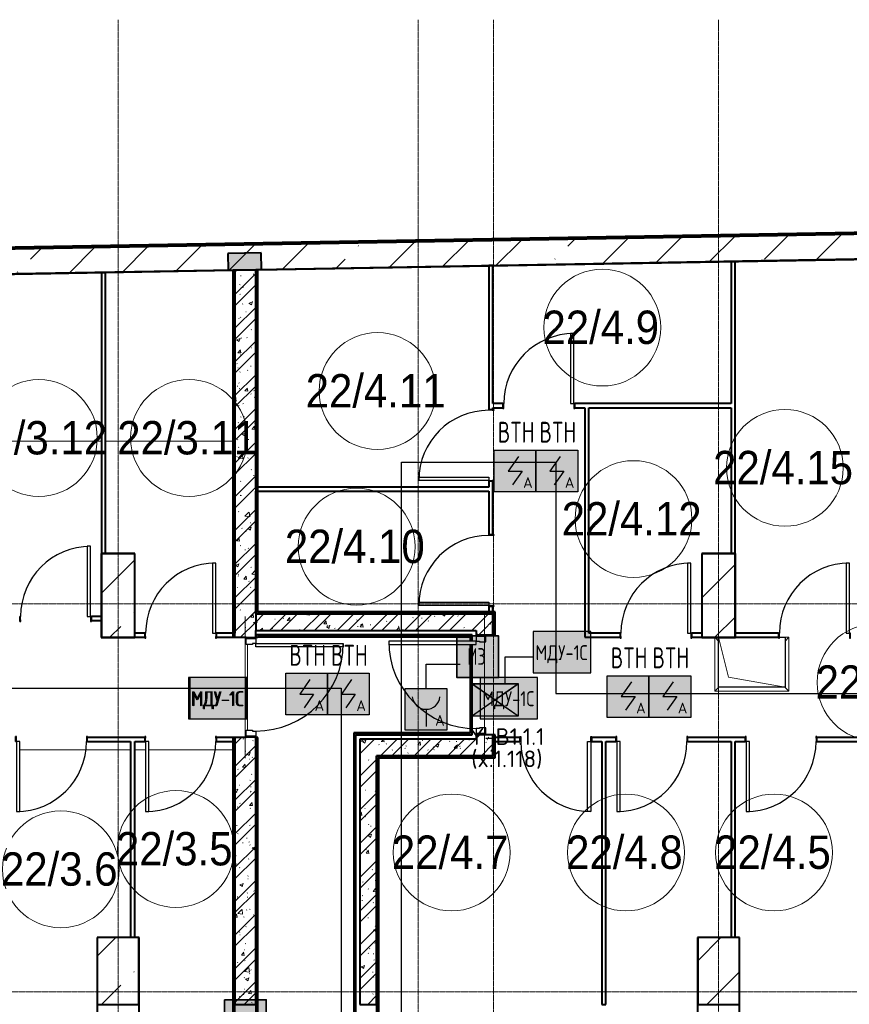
# Model space of a CAD drawing. Header units: millimetres. Extents: x -135639 to 224623, y -383017 to -59102.
# Tile 28 of 256: x 11813 to 21763, y -284266 to -272464. Entities that reach past the tile are written whole.
import ezdxf
from ezdxf.enums import TextEntityAlignment as Align

# ---------------------------------------------------------------- set-up
doc = ezdxf.new("R2010")
doc.units = ezdxf.units.MM
doc.linetypes.add('CONTINOUS', pattern=[0])
doc.linetypes.add('Линия сетки', pattern=[25, 20, -2.5, 0, -2.5])
for name, color, linetype, lineweight in [('A-000-M_MASS', 7, 'Continuous', 18), ('A-010-A_ROOM', 7, 'Continuous', 20), ('A-200-M_WALL', 7, 'Continuous', 18), ('A-200-M_WALL_EXT', 7, 'Continuous', 18), ('A-200-M_WALL_INT', 7, 'Continuous', 18), ('A-200-M_WALL_PAT', 7, 'Continuous', 40), ('A-314-M_WINDOW', 7, 'Continuous', 18), ('A-325-M_DOOR', 7, 'Continuous', 18), ('A-325-M_DOOR__FRAME', 7, 'Continuous', 30), ('A-325-M_DOOR_PANEL', 7, 'Continuous', 30), ('S-160-M_FOUND', 7, 'Continuous', 18), ('S-280-M_COLUMN', 7, 'Continuous', 18), ('S-280-M_STRUCT_FRAME', 7, 'Continuous', 18), ('Z-030-M_GRID', 7, 'Continuous', 9), ('Арматура воздуховодов', 7, 'Continuous', 18), ('ОС', 5, 'Continuous', 25), ('ПС', 7, 'Continuous', 40), ('СС-011-ПОЖ-СИГНАЛИЗАЦИЯ', 1, 'Continuous', 30)]:
    doc.layers.add(name, color=color, linetype=linetype, lineweight=lineweight)
doc.layers.add('ССПС', color=5, linetype='Continuous')
doc.styles.add('1111', font='isocpeur.ttf')
doc.styles.add('Arial_2', font='arial.ttf', dxfattribs={"width": 0.9, "height": 400})
doc.styles.add('ISOCPEUR', font='isocpeur.ttf', dxfattribs={"height": 300})
pattern_1 = [(50, (0, 0), (437.2423, -38.2536), [45.72, -502.92]), (355, (0, 0), (-84.5828, 458.5367), [36.576, -402.336]), (100.451, (36.44, -3.2), (352.662, 420.2802), [38.856, -427.416]), (46.184, (0, 121.9), (650.59, -100.9033), [68.58, -754.38]), (96.636, (54.2, 113.5), (569.766, 593.8263), [58.284, -641.125]), (351.184, (0, 121.9), (569.7716, 593.8214), [54.864, -603.504]), (21, (60.96, 91.44), (363.875, -245.4366), [45.72, -502.92]), (326, (60.96, 91.44), (148.3253, 442.0518), [36.576, -402.336]), (71.451, (91.3, 71), (512.201, 196.6115), [38.856, -427.416]), (37.5, (0, 0), (7.41278, 202.9318), [6.706, -390.754, 6.706, -401.726, -403.86]), (37.5, (0, 0), (7.41278, 202.9318), [-805.891, 6.706, -397.154]), (7.5, (0, 0), (160.36715, 240.43305), [6.706, -226.162, 6.706, -381.61, -153.924]), (7.5, (0, 0), (160.36715, 240.43305), [-621.182, 6.706, -147.218]), (327.5, (-135.94, 0), (325.41783, -13.7491), [6.706, -145.694, 6.706, -468.782, -630.936]), (327.5, (-135.94, 0), (325.41783, -13.7491), [-627.888, 6.706, -624.23]), (317.5, (-196.9, 0), (355.51, 61.0244), [6.706, -191.414, 6.706, -309.067, -448.056]), (317.5, (-196.9, 0), (355.51, 61.0244), [-513.893, 6.706, -441.35])]
pattern_2 = [(45, (0, 0), (-202.0558, 202.0558), []), (45, (134.7, 0), (-202.0558, 202.0558), [])]
pattern_3 = [(0, (0, 0), (812.8, 203.2), [67.056, -542.544, 67.056, -542.544, -3251.2]), (0, (0, 0), (812.8, 203.2), [-1219.2, 67.056, -1152.144, 67.056, -542.544, -1422.4]), (0, (0, 0), (812.8, 203.2), [-3048, 67.056, -339.344, 67.056, -948.944]), (120, (304.8, 101.6), (-582.37636, 602.30545), [67.056, -542.544, 67.056, -542.544, -3251.2]), (120, (304.8, 101.6), (-582.37636, 602.30545), [-1219.2, 67.056, -1152.144, 67.056, -542.544, -1422.4]), (120, (304.8, 101.6), (-582.37636, 602.30545), [-3048, 67.056, -339.344, 67.056, -948.944]), (240, (406.4, 508), (-230.42364, -805.50545), [67.056, -542.544, 67.056, -542.544, -3251.2]), (240, (406.4, 508), (-230.42364, -805.50545), [-1219.2, 67.056, -1152.144, 67.056, -542.544, -1422.4]), (240, (406.4, 508), (-230.42364, -805.50545), [-3048, 67.056, -339.344, 67.056, -948.944])]

# ---------------------------------------------------------------- blocks, each defined once
blk = doc.blocks.new('101_Дверь_Однопольная - _ПЧ_800х2000_Кладовая_Л-4171007-B2_-11_400_')
at = {"layer": 'A-325-M_DOOR', "color": 253, "lineweight": 30, "true_color": 0xaaaaaa}
for p, q in [((-430, 25), (-431, 25)), ((-431, 25), (-431, -35)), ((-430, -35), (-430, 25)), ((431, 25), (430, 25)), ((430, 25), (430, -35)), ((431, -35), (431, 25)), ((-431, -35), (-430, -35)), ((430, -35), (431, -35))]:
    blk.add_line(p, q, dxfattribs=at)
at = {"layer": 'A-325-M_DOOR__FRAME', "color": 253, "true_color": 0xaaaaaa}
for p, q in [((-420, 25), (-430, 25)), ((-430, 25), (-430, -35)), ((-420, -15), (-420, 25)), ((430, 25), (420, 25)), ((420, 25), (420, -15)), ((430, -35), (430, 25)), ((-430, -35), (-419, -35)), ((-419, -15), (-420, -15)), ((-419, -35), (-419, -15)), ((420, -15), (419, -15)), ((419, -15), (419, -35)), ((419, -35), (430, -35))]:
    blk.add_line(p, q, dxfattribs=at)
at = {"layer": 'A-325-M_DOOR_PANEL', "color": 253, "true_color": 0xaaaaaa}
for p, q in [((420, 865), (380, 865)), ((380, 865), (380, 25)), ((420, 25), (420, 865)), ((380, 25), (420, 25))]:
    blk.add_line(p, q, dxfattribs=at)
blk.add_arc((420, 25), 840, 90, 180, dxfattribs=at)
blk = doc.blocks.new('101_Дверь_Однопольная - _ПЧ_Мет_1000х2000_Блок кладовых_EI60_Пр-4470926-B2_-11_400_')
at = {"layer": 'A-325-M_DOOR', "color": 253, "lineweight": 30, "true_color": 0xaaaaaa}
for p, q in [((-600, 125), (-585, 125)), ((-600, 10), (-600, 125)), ((-585, 125), (-585, 10)), ((585, 10), (585, 125)), ((585, 125), (600, 125)), ((600, 125), (600, 10)), ((-585, 10), (-600, 10)), ((600, 10), (585, 10))]:
    blk.add_line(p, q, dxfattribs=at)
at = {"layer": 'A-325-M_DOOR__FRAME', "color": 253, "true_color": 0xaaaaaa}
for p, q in [((-585, 125), (-525, 125)), ((-585, 10), (-585, 125)), ((-525, 125), (-525, 85)), ((525, 125), (585, 125)), ((525, 85), (525, 125)), ((585, 125), (585, 10)), ((-515, 10), (-585, 10)), ((-525, 85), (-515, 85)), ((-515, 85), (-515, 10)), ((515, 85), (525, 85)), ((515, 10), (515, 85)), ((585, 10), (515, 10))]:
    blk.add_line(p, q, dxfattribs=at)
at = {"layer": 'A-325-M_DOOR_PANEL', "color": 253, "true_color": 0xaaaaaa}
for p, q in [((-525, 1175), (-485, 1175)), ((-525, 125), (-525, 1175)), ((-485, 1175), (-485, 125)), ((-485, 125), (-525, 125))]:
    blk.add_line(p, q, dxfattribs=at)
blk.add_arc((-525, 125), 1050, 0, 90, dxfattribs=at)
blk = doc.blocks.new('101_Дверь_Однопольная - _ПЧ_Мет_1000х2000_Блок кладовых_EI60_Л-4428582-B2_-11_400_')
at = {"layer": 'A-325-M_DOOR', "color": 253, "lineweight": 30, "true_color": 0xaaaaaa}
for p, q in [((-585, 100), (-600, 100)), ((-600, 100), (-600, -15)), ((-585, -15), (-585, 100)), ((600, 100), (585, 100)), ((585, 100), (585, -15)), ((600, -15), (600, 100)), ((-600, -15), (-585, -15)), ((585, -15), (600, -15))]:
    blk.add_line(p, q, dxfattribs=at)
at = {"layer": 'A-325-M_DOOR__FRAME', "color": 253, "true_color": 0xaaaaaa}
for p, q in [((-525, 100), (-585, 100)), ((-585, 100), (-585, -15)), ((-525, 60), (-525, 100)), ((-515, 60), (-525, 60)), ((-515, -15), (-515, 60)), ((525, 60), (515, 60)), ((515, 60), (515, -15)), ((585, 100), (525, 100)), ((525, 100), (525, 60)), ((585, -15), (585, 100)), ((-585, -15), (-515, -15)), ((515, -15), (585, -15))]:
    blk.add_line(p, q, dxfattribs=at)
at = {"layer": 'A-325-M_DOOR_PANEL', "color": 253, "true_color": 0xaaaaaa}
for p, q in [((525, 1150), (485, 1150)), ((485, 1150), (485, 100)), ((525, 100), (525, 1150)), ((485, 100), (525, 100))]:
    blk.add_line(p, q, dxfattribs=at)
blk.add_arc((525, 100), 1050, 90, 180, dxfattribs=at)
blk = doc.blocks.new('101_Дверь_Однопольная - _ПЧ_800х2000_Кладовая_Пр-4171002-B2_-11_400_')
at = {"layer": 'A-325-M_DOOR', "color": 253, "lineweight": 30, "true_color": 0xaaaaaa}
for p, q in [((-431, 25), (-430, 25)), ((-431, -35), (-431, 25)), ((-430, 25), (-430, -35)), ((430, -35), (430, 25)), ((430, 25), (431, 25)), ((431, 25), (431, -35)), ((-430, -35), (-431, -35)), ((431, -35), (430, -35))]:
    blk.add_line(p, q, dxfattribs=at)
at = {"layer": 'A-325-M_DOOR__FRAME', "color": 253, "true_color": 0xaaaaaa}
for p, q in [((-430, 25), (-420, 25)), ((-430, -35), (-430, 25)), ((-420, 25), (-420, -15)), ((420, 25), (430, 25)), ((420, -15), (420, 25)), ((430, 25), (430, -35)), ((-419, -35), (-430, -35)), ((-420, -15), (-419, -15)), ((-419, -15), (-419, -35)), ((419, -15), (420, -15)), ((419, -35), (419, -15)), ((430, -35), (419, -35))]:
    blk.add_line(p, q, dxfattribs=at)
at = {"layer": 'A-325-M_DOOR_PANEL', "color": 253, "true_color": 0xaaaaaa}
for p, q in [((-420, 865), (-380, 865)), ((-420, 25), (-420, 865)), ((-380, 865), (-380, 25)), ((-380, 25), (-420, 25))]:
    blk.add_line(p, q, dxfattribs=at)
blk.add_arc((-420, 25), 840, 0, 90, dxfattribs=at)
blk = doc.blocks.new('ПР - _ПЧ_1200_250_Оп250-250_Шаг300_Арм16_Арм10-4470910-B2_-11_400_')
at = {"layer": 'S-280-M_STRUCT_FRAME', "color": 21, "true_color": 0xffaaaa}
for p, q in [((-850, 0), (850, 0)), ((-850, 0), (850, 0)), ((-600, 0), (600, 0))]:
    blk.add_line(p, q, dxfattribs=at)
blk = doc.blocks.new('ПР - _ПЧ_1200_200_Оп250-250_Шаг300_Арм16_Арм10-V55-B2_-11_400_')
at = {"layer": 'S-280-M_STRUCT_FRAME', "color": 21, "true_color": 0xffaaaa}
for p, q in [((-850, 0), (850, 0)), ((-850, 0), (-600, 0)), ((-515, 0), (515, 0)), ((-515, 0), (515, 0)), ((600, 0), (850, 0))]:
    blk.add_line(p, q, dxfattribs=at)
blk = doc.blocks.new('105_Приямок_C крышкой - 600х800-V64-B2_-11_400_')
at = {"layer": 'A-314-M_WINDOW', "color": 253, "true_color": 0xaaaaaa}
for p, q in [((-445, -322.5), (-445, 322.5)), ((400, 322.5), (445, 322.5)), ((445, 322.5), (445, -322.5)), ((445, -322.5), (-445, -322.5))]:
    blk.add_line(p, q, dxfattribs=at)
at = {"layer": 'S-280-M_STRUCT_FRAME', "color": 253, "true_color": 0xaaaaaa}
for p, q in [((-400, 277.5), (-445, 322.5)), ((400, 277.5), (445, 322.5)), ((-400, -277.5), (-445, -322.5)), ((400, -277.5), (445, -322.5))]:
    blk.add_line(p, q, dxfattribs=at)
blk = doc.blocks.new('135_SLK_GD_AR_rvt-1-B2_-11_400_')
at = {"layer": 'A-200-M_WALL_PAT', "lineweight": 18, "true_color": 0xcbcbcb}
blk.add_hatch(color=9, dxfattribs=at).paths.add_polyline_path([(22870, 86249), (23270, 86256), (23267, 86456), (22867, 86449)])
at = {"layer": 'A-200-M_WALL_PAT', "lineweight": 9, "true_color": 0xaaaaaa}
h = blk.add_hatch(dxfattribs=at)
h.set_pattern_fill('FP_4', color=253, style=0, pattern_type=2)
h.set_pattern_definition(pattern_3)
h.paths.add_polyline_path([(22950, 77200), (22950, 80650), (22930, 80650), (22930, 77200)])
h.paths.add_polyline_path([(22930, 81850), (22950, 81850), (22950, 86251), (22930, 86248), (22930, 82854)])
h = blk.add_hatch(dxfattribs=at)
h.set_pattern_fill('FP_1', color=253, style=0, pattern_type=2)
h.set_pattern_definition(pattern_1)
h.paths.add_polyline_path([(23200, 77450), (23200, 80650), (22950, 80650), (22950, 77450)])
h.paths.add_polyline_path([(23200, 81850), (23200, 86255), (22950, 86249), (22950, 81850), (23085, 81850)])
h = blk.add_hatch(dxfattribs=at)
h.set_pattern_fill('FP_2', color=253, style=0, pattern_type=2)
h.set_pattern_definition(pattern_2)
h.paths.add_polyline_path([(23200, 77450), (23200, 80650), (22950, 80650), (22950, 77450)])
h.paths.add_polyline_path([(23200, 81850), (23200, 86255), (22950, 86249), (22950, 81850), (23085, 81850)])
h = blk.add_hatch(dxfattribs=at)
h.set_pattern_fill('FP_4', color=253, style=0, pattern_type=2)
h.set_pattern_definition(pattern_3)
h.paths.add_polyline_path([(23220, 82130), (23220, 86255), (23200, 86255), (23200, 82130)])
h = blk.add_hatch(dxfattribs=at)
h.set_pattern_fill('FP_4', color=253, style=0, pattern_type=2)
h.set_pattern_definition(pattern_3)
h.paths.add_polyline_path([(26045, 82130), (26065, 82130), (26065, 82150), (23220, 82150), (23220, 82130), (25679, 82130)])
h = blk.add_hatch(dxfattribs=at)
h.set_pattern_fill('FP_1', color=253, style=0, pattern_type=2)
h.set_pattern_definition(pattern_1)
h.paths.add_polyline_path([(23200, 81930), (26045, 81930), (26045, 82130), (23200, 82130)])
h = blk.add_hatch(dxfattribs=at)
h.set_pattern_fill('FP_2', color=253, style=0, pattern_type=2)
h.set_pattern_definition(pattern_2)
h.paths.add_polyline_path([(23200, 81930), (26045, 81930), (26045, 82130), (23200, 82130)])
h = blk.add_hatch(dxfattribs=at)
h.set_pattern_fill('FP_4', color=253, style=0, pattern_type=2)
h.set_pattern_definition(pattern_3)
h.paths.add_polyline_path([(26045, 80410), (26065, 80410), (26065, 80680), (26045, 80680), (26045, 80430)])
h.paths.add_polyline_path([(26065, 81880), (26065, 82130), (26045, 82130), (26045, 81880)])
h = blk.add_hatch(dxfattribs=at)
h.set_pattern_fill('FP_1', color=253, style=0, pattern_type=2)
h.set_pattern_definition(pattern_1)
h.paths.add_polyline_path([(26045, 80630), (26045, 80680), (25845, 80680), (25845, 80630)])
h.paths.add_polyline_path([(25960, 81880), (26045, 81880), (26045, 81930), (25845, 81930), (25845, 81880)])
h = blk.add_hatch(dxfattribs=at)
h.set_pattern_fill('FP_2', color=253, style=0, pattern_type=2)
h.set_pattern_definition(pattern_2)
h.paths.add_polyline_path([(26045, 80630), (26045, 80680), (25845, 80680), (25845, 80630)])
h.paths.add_polyline_path([(25960, 81880), (26045, 81880), (26045, 81930), (25845, 81930), (25845, 81880)])
h = blk.add_hatch(dxfattribs=at)
h.set_pattern_fill('FP_4', color=253, style=0, pattern_type=2)
h.set_pattern_definition(pattern_3)
h.paths.add_polyline_path([(23200, 76900), (23220, 76900), (23220, 80650), (23200, 80650), (23200, 77450)])
h.paths.add_polyline_path([(23200, 81850), (23220, 81850), (23220, 81880), (23200, 81880)])
h = blk.add_hatch(dxfattribs=at)
h.set_pattern_fill('FP_4', color=253, style=0, pattern_type=2)
h.set_pattern_definition(pattern_3)
h.paths.add_polyline_path([(25795, 81860), (25795, 81880), (23220, 81880), (23220, 81860), (25775, 81860)])
h = blk.add_hatch(dxfattribs=at)
h.set_pattern_fill('FP_4', color=253, style=0, pattern_type=2)
h.set_pattern_definition(pattern_3)
h.paths.add_polyline_path([(24400, 76900), (24400, 80700), (24380, 80700), (24380, 76900)])
h = blk.add_hatch(dxfattribs=at)
h.set_pattern_fill('FP_4', color=253, style=0, pattern_type=2)
h.set_pattern_definition(pattern_3)
h.paths.add_polyline_path([(24400, 80680), (25795, 80680), (25795, 80700), (24400, 80700)])
h = blk.add_hatch(dxfattribs=at)
h.set_pattern_fill('FP_1', color=253, style=0, pattern_type=2)
h.set_pattern_definition(pattern_1)
h.paths.add_polyline_path([(24450, 77450), (24650, 77450), (24650, 80630), (24450, 80630), (24450, 77525)])
h = blk.add_hatch(dxfattribs=at)
h.set_pattern_fill('FP_2', color=253, style=0, pattern_type=2)
h.set_pattern_definition(pattern_2)
h.paths.add_polyline_path([(24450, 77450), (24650, 77450), (24650, 80630), (24450, 80630), (24450, 77525)])
h = blk.add_hatch(dxfattribs=at)
h.set_pattern_fill('FP_1', color=253, style=0, pattern_type=2)
h.set_pattern_definition(pattern_1)
h.paths.add_polyline_path([(26045, 80430), (26045, 80630), (24650, 80630), (24650, 80430), (25679, 80430)])
h = blk.add_hatch(dxfattribs=at)
h.set_pattern_fill('FP_2', color=253, style=0, pattern_type=2)
h.set_pattern_definition(pattern_2)
h.paths.add_polyline_path([(26045, 80430), (26045, 80630), (24650, 80630), (24650, 80430), (25679, 80430)])
h = blk.add_hatch(dxfattribs=at)
h.set_pattern_fill('FP_4', color=253, style=0, pattern_type=2)
h.set_pattern_definition(pattern_3)
h.paths.add_polyline_path([(24650, 77200), (24670, 77202), (24670, 80410), (24650, 80410), (24650, 77202)])
at = {"layer": 'A-200-M_WALL', "color": 253, "lineweight": 40, "true_color": 0xaaaaaa}
for p, q in [((23267, 86456), (22867, 86449)), ((22867, 86449), (22870, 86249)), ((23270, 86256), (23267, 86456)), ((22870, 86249), (22950, 86251)), ((22930, 86250), (22930, 86248)), ((22930, 86248), (22930, 81850)), ((23200, 86255), (22950, 86251)), ((22950, 86251), (23200, 86255)), ((22950, 86249), (22950, 81900)), ((22950, 81900), (22950, 86249)), ((23200, 86255), (23270, 86256)), ((23220, 82150), (23220, 86255)), ((23200, 83650), (23200, 83600)), ((23225, 82150), (23220, 82150)), ((26065, 82150), (23225, 82150)), ((26065, 82150), (26065, 82130)), ((23200, 82130), (23200, 81930)), ((25995, 82130), (26045, 82130)), ((26045, 82130), (25995, 82130)), ((26065, 81880), (26065, 82130)), ((26045, 81880), (26045, 81930)), ((26045, 81930), (26045, 81880)), ((22950, 81850), (22950, 81900)), ((23200, 81850), (23200, 81880)), ((23200, 81880), (23200, 81850)), ((23220, 81850), (23220, 81860)), ((23220, 81860), (23225, 81860)), ((23225, 81860), (25775, 81860)), ((25775, 81860), (25775, 81855)), ((25775, 81855), (25775, 81805)), ((25775, 81765), (25775, 80705)), ((22930, 80650), (22930, 77202)), ((22950, 80650), (22950, 80600)), ((22950, 80600), (22950, 80650)), ((22950, 80600), (22950, 80650)), ((23200, 77450), (23200, 80650)), ((23200, 80650), (23200, 77450)), ((23220, 76900), (23220, 80650)), ((24380, 80700), (24380, 76900)), ((24380, 80700), (24400, 80700)), ((25775, 80700), (24400, 80700)), ((25775, 80705), (25775, 80700)), ((26045, 80650), (26045, 80680)), ((26045, 80680), (26045, 80650)), ((26045, 80650), (26045, 80630)), ((26045, 80630), (26045, 80650)), ((26045, 80650), (26045, 80630)), ((26065, 80410), (26065, 80680)), ((22950, 80600), (22950, 77450)), ((22950, 77450), (22950, 80600)), ((24670, 80410), (26045, 80410)), ((24670, 80405), (24670, 80410)), ((24670, 77202), (24670, 80405)), ((26065, 80410), (26045, 80410))]:
    blk.add_line(p, q, dxfattribs=at)
at = {"layer": 'A-200-M_WALL_INT', "color": 253, "lineweight": 40, "true_color": 0xaaaaaa}
for p, q in [((35075, 86462), (23225, 86255)), ((23225, 86253), (35075, 86460)), ((26045, 86304), (25995, 86304)), ((25995, 86304), (25995, 84581)), ((26045, 84650), (26045, 86304)), ((28950, 86355), (28900, 86355)), ((28900, 86355), (28900, 84650)), ((28950, 82850), (28950, 86355)), ((22930, 86250), (13970, 86094)), ((13975, 86092), (22925, 86248)), ((21400, 86223), (21350, 86223)), ((21350, 86223), (21350, 82850)), ((21400, 82850), (21400, 86223)), ((22925, 86248), (22925, 81850)), ((22950, 86251), (22930, 86250)), ((22950, 86251), (22950, 86249)), ((22950, 86249), (22950, 86251)), ((23200, 83650), (23200, 86255)), ((23200, 86255), (23200, 82130)), ((23225, 86255), (23200, 86255)), ((23225, 82155), (23225, 86253)), ((26164, 84650), (26045, 84650)), ((28900, 84650), (27026, 84650)), ((26045, 84581), (26045, 84600)), ((26045, 84600), (26164, 84600)), ((27026, 84600), (27145, 84600)), ((27145, 84600), (27145, 81850)), ((27195, 81900), (27195, 84600)), ((27195, 84600), (28900, 84600)), ((28900, 84600), (28900, 82850)), ((25995, 83719), (25995, 83650)), ((26045, 83081), (26045, 83719)), ((25995, 83650), (23200, 83650)), ((23200, 82130), (23200, 83600)), ((23200, 83600), (25995, 83600)), ((25995, 83600), (25995, 83081)), ((21750, 82852), (21348, 82852)), ((21348, 82852), (21348, 82850)), ((21348, 82850), (21348, 81849)), ((21752, 82852), (21750, 82852)), ((21752, 81850), (21752, 82852)), ((28950, 82852), (28548, 82852)), ((28548, 82852), (28548, 82850)), ((28548, 82850), (28548, 81848)), ((28952, 82852), (28950, 82852)), ((28952, 81850), (28952, 82852)), ((26070, 82155), (23225, 82155)), ((25995, 82219), (25995, 82130)), ((26045, 82130), (26045, 82219)), ((26070, 82150), (26070, 82155)), ((26070, 82130), (26070, 82150)), ((21350, 82100), (21231, 82100)), ((21231, 82050), (21350, 82050)), ((25995, 82130), (23200, 82130)), ((23200, 82130), (23220, 82130)), ((23220, 82130), (23225, 82130)), ((23225, 82130), (26045, 82130)), ((26045, 81930), (26045, 82130)), ((26045, 82130), (26045, 81930)), ((26070, 81880), (26070, 82130)), ((23200, 81880), (23200, 81930)), ((23200, 81930), (25845, 81930)), ((25845, 81930), (25845, 81880)), ((21348, 81849), (21350, 81849)), ((21350, 81849), (21350, 81848)), ((21350, 81848), (21752, 81848)), ((21869, 81900), (21750, 81900)), ((21750, 81850), (21869, 81850)), ((21752, 81848), (21752, 81850)), ((22950, 81900), (22731, 81900)), ((22731, 81850), (22950, 81850)), ((22925, 81850), (22950, 81850)), ((22950, 81850), (23085, 81850)), ((23220, 81880), (23200, 81880)), ((23200, 81850), (23225, 81850)), ((23225, 81880), (23220, 81880)), ((25795, 81880), (23225, 81880)), ((23225, 81850), (23225, 81855)), ((23225, 81855), (25770, 81855)), ((25770, 81855), (25770, 81805)), ((25795, 81860), (25795, 81880)), ((25795, 81855), (25795, 81860)), ((25795, 81805), (25795, 81855)), ((25960, 81880), (26045, 81880)), ((26045, 81880), (26070, 81880)), ((27145, 81850), (27195, 81850)), ((27569, 81900), (27195, 81900)), ((27195, 81850), (27569, 81850)), ((28550, 81900), (28431, 81900)), ((28431, 81850), (28550, 81850)), ((28548, 81848), (28550, 81848)), ((28550, 81848), (28952, 81848)), ((29469, 81900), (28950, 81900)), ((28950, 81850), (29469, 81850)), ((28952, 81848), (28952, 81850)), ((25770, 81765), (25770, 80705)), ((25795, 80705), (25795, 81765)), ((21869, 80650), (21181, 80650)), ((22950, 80650), (22731, 80650)), ((22950, 80650), (22925, 80650)), ((22925, 80650), (22925, 77202)), ((23085, 80650), (22950, 80650)), ((23225, 80650), (23200, 80650)), ((23225, 76900), (23225, 80650)), ((24380, 80705), (24375, 80705)), ((24375, 80705), (24375, 76900)), ((24400, 80705), (24380, 80705)), ((25770, 80705), (24400, 80705)), ((24400, 76900), (24400, 80680)), ((24400, 80680), (25795, 80680)), ((24450, 80630), (24450, 77450)), ((24650, 80630), (24450, 80630)), ((25845, 80630), (24650, 80630)), ((25795, 80700), (25795, 80705)), ((25795, 80680), (25795, 80700)), ((25845, 80680), (25845, 80630)), ((26045, 80680), (25960, 80680)), ((26070, 80680), (26045, 80680)), ((26369, 80650), (26045, 80650)), ((26045, 80430), (26045, 80630)), ((26045, 80630), (26045, 80600)), ((26045, 80630), (26045, 80430)), ((26070, 80405), (26070, 80680)), ((27519, 80650), (27231, 80650)), ((29069, 80650), (28381, 80650)), ((30619, 80650), (29931, 80650)), ((21181, 80600), (21700, 80600)), ((21700, 80600), (21700, 78250)), ((21750, 80600), (21869, 80600)), ((21750, 78250), (21750, 80600)), ((22731, 80600), (22950, 80600)), ((26045, 80600), (26369, 80600)), ((27231, 80600), (27350, 80600)), ((27350, 80600), (27350, 77450)), ((27400, 77450), (27400, 80600)), ((27400, 80600), (27519, 80600)), ((28381, 80600), (28900, 80600)), ((28900, 80600), (28900, 78250)), ((28950, 78250), (28950, 80600)), ((28950, 80600), (29069, 80600)), ((29931, 80600), (30450, 80600)), ((24650, 77450), (24650, 80430)), ((24650, 80430), (26045, 80430)), ((26045, 80430), (24650, 80430)), ((24650, 80430), (24650, 80410)), ((24650, 80410), (24650, 80405)), ((24650, 80405), (24650, 77202)), ((24675, 80405), (26045, 80405)), ((24675, 77202), (24675, 80405)), ((26045, 80405), (26065, 80405)), ((26065, 80405), (26070, 80405)), ((21300, 78252), (21298, 78252)), ((21298, 78252), (21298, 77202)), ((21802, 78252), (21300, 78252)), ((21802, 78250), (21802, 78252)), ((21802, 77202), (21802, 78250)), ((28500, 78252), (28498, 78252)), ((28498, 78252), (28498, 77202)), ((29002, 78252), (28500, 78252)), ((29002, 78250), (29002, 78252)), ((29002, 77202), (29002, 78250)), ((22950, 77450), (23200, 77450)), ((22950, 77202), (22950, 77450)), ((23200, 77450), (23200, 76900)), ((24450, 77450), (24650, 77450)), ((27350, 77450), (27400, 77450))]:
    blk.add_line(p, q, dxfattribs=at)
at = {"layer": 'A-314-M_WINDOW', "color": 253, "lineweight": 18, "true_color": 0xaaaaaa}
blk.add_blockref('105_Приямок_C крышкой - 600х800-V64-B2_-11_400_', (29150, 81527), dxfattribs=at)
at = {"layer": 'A-325-M_DOOR', "color": 253, "lineweight": 18, "true_color": 0xaaaaaa}
for p in [(26595, 84625), (20800, 82075), (22300, 81875), (28000, 81875), (29900, 81875)]:
    blk.add_blockref('101_Дверь_Однопольная - _ПЧ_800х2000_Кладовая_Л-4171007-B2_-11_400_', p, dxfattribs=at)
for name, p, rotation in [('101_Дверь_Однопольная - _ПЧ_800х2000_Кладовая_Пр-4171002-B2_-11_400_', (26020, 84150), 89.9999999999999), ('101_Дверь_Однопольная - _ПЧ_800х2000_Кладовая_Пр-4171002-B2_-11_400_', (26020, 82650), 89.9999999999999), ('101_Дверь_Однопольная - _ПЧ_Мет_1000х2000_Блок кладовых_EI60_Пр-4470926-B2_-11_400_', (23075, 81250), 269.9999999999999), ('101_Дверь_Однопольная - _ПЧ_Мет_1000х2000_Блок кладовых_EI60_Л-4428582-B2_-11_400_', (25945, 81280), 89.9999999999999), ('101_Дверь_Однопольная - _ПЧ_800х2000_Кладовая_Л-4171007-B2_-11_400_', (20750, 80625), 180), ('101_Дверь_Однопольная - _ПЧ_800х2000_Кладовая_Л-4171007-B2_-11_400_', (22300, 80625), 180), ('101_Дверь_Однопольная - _ПЧ_800х2000_Кладовая_Пр-4171002-B2_-11_400_', (26800, 80625), 180), ('101_Дверь_Однопольная - _ПЧ_800х2000_Кладовая_Л-4171007-B2_-11_400_', (27950, 80625), 180), ('101_Дверь_Однопольная - _ПЧ_800х2000_Кладовая_Л-4171007-B2_-11_400_', (29500, 80625), 180)]:
    blk.add_blockref(name, p, dxfattribs=dict(at, rotation=rotation))
at = {"layer": 'S-280-M_STRUCT_FRAME', "color": 253, "lineweight": 18, "true_color": 0xaaaaaa}
for name, p, rotation in [('ПР - _ПЧ_1200_250_Оп250-250_Шаг300_Арм16_Арм10-4470910-B2_-11_400_', (23075, 81250), 269.9999999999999), ('ПР - _ПЧ_1200_200_Оп250-250_Шаг300_Арм16_Арм10-V55-B2_-11_400_', (25945, 81280), 89.9999999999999)]:
    blk.add_blockref(name, p, dxfattribs=dict(at, rotation=rotation))
blk = doc.blocks.new('Бетон-Прямоугольная-Колонна - CLM_Подземные этажи_В40-500х800-V178-B2_-11_400_')
at = {"layer": 'S-280-M_COLUMN', "lineweight": 9, "true_color": 0xaaaaaa}
h = blk.add_hatch(dxfattribs=at)
h.set_pattern_fill('FP_57', color=253, style=0, pattern_type=2)
h.set_pattern_definition([(225, (21550, 77850), (628.618, -628.618), []), (225, (20921.4, 77850), (628.618, -628.618), [1111.25, -222.25, 6.706, -215.544])])
h.paths.add_polyline_path([(250, 400), (-250, 400), (-250, -400), (250, -400), (250, 325)])
at = {"layer": 'S-280-M_COLUMN', "color": 253, "lineweight": 40, "true_color": 0xaaaaaa}
for p, q in [((250, 400), (-250, 400)), ((-250, 400), (-250, -400)), ((250, -400), (250, 400)), ((-250, -400), (250, -400))]:
    blk.add_line(p, q, dxfattribs=at)
blk = doc.blocks.new('Бетон-Прямоугольная-Колонна - CLM_Подземные этажи_В40-500х800-V179-B2_-11_400_')
at = {"layer": 'S-280-M_COLUMN', "lineweight": 9, "true_color": 0xaaaaaa}
h = blk.add_hatch(dxfattribs=at)
h.set_pattern_fill('FP_58', color=253, style=0, pattern_type=2)
h.set_pattern_definition([(225, (28750, 77850), (628.618, -628.618), []), (225, (28121.4, 77850), (628.618, -628.618), [1111.25, -222.25, 6.706, -215.544])])
h.paths.add_polyline_path([(250, 400), (-250, 400), (-250, -400), (250, -400), (250, 325)])
at = {"layer": 'S-280-M_COLUMN', "color": 253, "lineweight": 40, "true_color": 0xaaaaaa}
for p, q in [((250, 400), (-250, 400)), ((-250, 400), (-250, -400)), ((250, -400), (250, 400)), ((-250, -400), (250, -400))]:
    blk.add_line(p, q, dxfattribs=at)
blk = doc.blocks.new('Бетон-Прямоугольная-Колонна - CLM_Подземные этажи_В40-400х1000-V183-B2_-11_400_')
at = {"layer": 'S-280-M_COLUMN', "lineweight": 9, "true_color": 0xaaaaaa}
h = blk.add_hatch(dxfattribs=at)
h.set_pattern_fill('FP_62', color=253, style=0, pattern_type=2)
h.set_pattern_definition([(225, (21550, 82350), (628.618, -628.618), []), (225, (20921.4, 82350), (628.618, -628.618), [1111.25, -222.25, 6.706, -215.544])])
h.paths.add_polyline_path([(31, 500), (-200, 500), (-200, -500), (200, -500), (200, 500)])
at = {"layer": 'S-280-M_COLUMN', "color": 253, "lineweight": 40, "true_color": 0xaaaaaa}
for p, q in [((200, 500), (-200, 500)), ((-200, 500), (-200, -500)), ((200, -500), (200, 500)), ((-200, -500), (200, -500))]:
    blk.add_line(p, q, dxfattribs=at)
blk = doc.blocks.new('Бетон-Прямоугольная-Колонна - CLM_Подземные этажи_В40-400х1000-V184-B2_-11_400_')
at = {"layer": 'S-280-M_COLUMN', "lineweight": 9, "true_color": 0xaaaaaa}
h = blk.add_hatch(dxfattribs=at)
h.set_pattern_fill('FP_63', color=253, style=0, pattern_type=2)
h.set_pattern_definition([(225, (28750, 82350), (628.618, -628.618), []), (225, (28121.4, 82350), (628.618, -628.618), [1111.25, -222.25, 6.706, -215.544])])
h.paths.add_polyline_path([(200, 500), (-200, 500), (-200, -500), (200, -500)])
at = {"layer": 'S-280-M_COLUMN', "color": 253, "lineweight": 40, "true_color": 0xaaaaaa}
for p, q in [((200, 500), (-200, 500)), ((-200, 500), (-200, -500)), ((200, -500), (200, 500)), ((-200, -500), (200, -500))]:
    blk.add_line(p, q, dxfattribs=at)
blk = doc.blocks.new('ADSK_ОбобщеннаяМодель_ОтверстиеПрямоугольное_вПерекрытии - ADSK_ОтверстиеПрямоугольное_вПерекрытии-1525399-B2_-11_400_')
at = {"layer": 'A-000-M_MASS', "color": 253, "lineweight": 30, "true_color": 0xaaaaaa}
for p, q in [((-300, 400), (300, 400)), ((-300, -400), (-300, 400)), ((300, -331), (300, -400)), ((300, -400), (-300, -400))]:
    blk.add_line(p, q, dxfattribs=at)
at = {"layer": 'A-000-M_MASS', "color": 253, "true_color": 0xaaaaaa}
for p, q in [((-180, 280), (300, 400)), ((-300, -400), (-180, 280))]:
    blk.add_line(p, q, dxfattribs=at)
blk = doc.blocks.new('135_SLK_GD_KR_rvt-1-B2_-11_400_')
at = {"layer": 'A-200-M_WALL_PAT', "lineweight": 9, "true_color": 0xaaaaaa}
h = blk.add_hatch(dxfattribs=at)
h.set_pattern_fill('FP_5', color=253, style=0, pattern_type=2)
h.set_pattern_definition([(45, (0, 0), (-628.618, 628.618), []), (45, (628.6, 0), (-628.618, 628.618), [1111.25, -222.25, 6.706, -215.544])])
h.paths.add_polyline_path([(9280, 86012), (53420, 86782), (53420, 87082), (9619, 86318)])
at = {"layer": 'A-200-M_WALL', "color": 253, "lineweight": 40, "true_color": 0xaaaaaa}
for p, q in [((53422, 87084), (9165, 86312)), ((53426, 87089), (9170, 86316)), ((53430, 87093), (9174, 86320)), ((53420, 87082), (9619, 86318)), ((9619, 86318), (53420, 87082))]:
    blk.add_line(p, q, dxfattribs=at)
at = {"layer": 'A-200-M_WALL_EXT', "color": 253, "lineweight": 40, "true_color": 0xaaaaaa}
for p, q in [((53440, 87103), (9185, 86330)), ((9280, 86012), (53120, 86777))]:
    blk.add_line(p, q, dxfattribs=at)
at = {"layer": 'S-160-M_FOUND', "color": 253, "true_color": 0xaaaaaa}
for p, q in [((21350, 84200), (20000, 84200)), ((22925, 84200), (21400, 84200)), ((23100, 80735), (23100, 81765)), ((20370, 80500), (21700, 80500)), ((21750, 80500), (21880, 80500)), ((21920, 80500), (22925, 80500))]:
    blk.add_line(p, q, dxfattribs=at)
at = {"layer": 'A-000-M_MASS', "color": 253, "lineweight": 18, "true_color": 0xaaaaaa, "rotation": 90.00000000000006}
blk.add_blockref('ADSK_ОбобщеннаяМодель_ОтверстиеПрямоугольное_вПерекрытии - ADSK_ОтверстиеПрямоугольное_вПерекрытии-1525399-B2_-11_400_', (29150, 81550), dxfattribs=at)
at = {"layer": 'S-280-M_COLUMN', "color": 253, "lineweight": 18, "true_color": 0xaaaaaa, "rotation": 180}
for name, p in [('Бетон-Прямоугольная-Колонна - CLM_Подземные этажи_В40-400х1000-V183-B2_-11_400_', (21550, 82350)), ('Бетон-Прямоугольная-Колонна - CLM_Подземные этажи_В40-400х1000-V184-B2_-11_400_', (28750, 82350)), ('Бетон-Прямоугольная-Колонна - CLM_Подземные этажи_В40-500х800-V178-B2_-11_400_', (21550, 77850)), ('Бетон-Прямоугольная-Колонна - CLM_Подземные этажи_В40-500х800-V179-B2_-11_400_', (28750, 77850))]:
    blk.add_blockref(name, p, dxfattribs=at)
blk = doc.blocks.new('050_Марка_Помещение - Номер-620969-B2_-11_400_')
at = {"layer": 'A-010-A_ROOM', "color": 253, "true_color": 0xaaaaaa}
blk.add_circle((0, 0), 3.5, dxfattribs=at)
blk = doc.blocks.new('-2 этаж')
at = {"layer": 'Z-030-M_GRID', "color": 253, "linetype": 'Линия сетки', "true_color": 0xaaaaaa}
for p, q in [((280642.3, -369627), (280642.3, -260676)), ((284242.3, -369626.8), (284242.3, -260675.8)), ((285142.3, -367088.3), (285142.3, -260677.3)), ((287842.3, -369626.6), (287842.3, -260675.6)), ((415038.9, -267677.3), (255409.2, -267677.3)), ((415039.2, -272327.3), (255409.4, -272327.3))]:
    blk.add_line(p, q, dxfattribs=at)
at = {"lineweight": 5}
for name in ['135_SLK_GD_KR_rvt-1-B2_-11_400_', '135_SLK_GD_AR_rvt-1-B2_-11_400_']:
    blk.add_blockref(name, (259092.3, -349927.3), dxfattribs=at)
at = {"layer": 'A-010-A_ROOM', "color": 253, "true_color": 0xaaaaaa, "xscale": 199.9999999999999, "yscale": 199.9999999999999, "zscale": 199.9999999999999}
for p in [(286448.8, -264365.5), (283752.4, -265126.4), (279692.3, -265689.3), (281492.3, -265689.3), (288638.5, -266047), (286822.8, -266660.9), (283502.4, -266991.4), (289724.4, -268618), (281333.5, -270615.5), (284642.5, -270657.1), (286732.5, -270657.1), (288508.1, -270657.1), (279954.8, -270858.6)]:
    blk.add_blockref('050_Марка_Помещение - Номер-620969-B2_-11_400_', p, dxfattribs=at)
at = {"layer": 'A-010-A_ROOM', "color": 253, "lineweight": 9, "true_color": 0xaaaaaa, "char_height": 400, "attachment_point": 1, "style": 'Arial_2'}
for s, insert, width in [('22/4.9', (285731, -264162), 1731.645), ('22/4.11', (282891.5, -264923), 2077.974), ('22/3.12', (278831.5, -265485.8), 2077.974), ('22/3.11', (280631.5, -265485.8), 2077.974), ('22/4.15', (287777.7, -265843.5), 2077.974), ('22/4.12', (285961.9, -266457.4), 2077.974), ('22/4.10', (282641.5, -266788), 2077.974), ('22/4.1', (289006.7, -268414.6), 1731.645), ('22/3.5', (280615.7, -270412), 1731.645), ('22/4.7', (283924.7, -270453.7), 1731.645), ('22/4.8', (286014.7, -270453.7), 1731.645), ('22/4.5', (287790.3, -270453.7), 1731.645), ('22/3.6', (279237, -270655.2), 1731.645)]:
    blk.add_mtext(s, dxfattribs=dict(at, insert=insert, width=width))
blk = doc.blocks.new('*U4706')
at = {"lineweight": 35, "true_color": 0xffffff}
h = blk.add_hatch(color=7, dxfattribs=at)
h.dxf.hatch_style = 1
h.paths.add_polyline_path([(0, 500), (0, 0), (500, 0), (500, 500)])
at = {"color": 1, "linetype": 'ByBlock', "lineweight": -2}
for p, q in [((289, 426), (167, 250)), ((167, 250), (333, 250)), ((333, 250), (219, 86))]:
    blk.add_line(p, q, dxfattribs=at)
at = {"color": 1, "linetype": 'ByBlock', "lineweight": -2, "ltscale": 0.1}
blk.add_lwpolyline([(0, 500), (500, 500), (500, 0), (0, 0)], close=True, dxfattribs=at)
at = {"color": 1, "linetype": 'ByBlock', "lineweight": -2, "ltscale": 1000, "style": '1111'}
blk.add_text('A', height=128, dxfattribs=at).set_placement((403, 49), align=Align.CENTER)
at = {"color": 0, "linetype": 'ByBlock', "lineweight": -2, "style": '1111'}
blk.add_attdef('INDEX', (-63, -235), '', height=125, dxfattribs=at)
at = {"color": 0, "linetype": 'ByBlock', "lineweight": -2, "style": '1111', "flags": 1}
for tag, p in [('NAME_DEVICE', (-64, -421)), ('NUM_POM', (-82, -847))]:
    blk.add_attdef(tag, p, '', height=125, dxfattribs=at)
at = {"color": 0, "linetype": 'ByBlock', "lineweight": -2, "style": '1111', "width": 0.7}
blk.add_attdef('NUM_DEVICE', (-64, -630), '', height=125, dxfattribs=at)
blk = doc.blocks.new('*U4714')
at = {"linetype": 'ByBlock', "lineweight": -2, "ltscale": 100}
h = blk.add_hatch(color=0, dxfattribs=at)
h.dxf.hatch_style = 1
h.paths.add_polyline_path([(0, 0), (139.7, 97.2), (0, 194.4)])
h.paths.add_polyline_path([(139.7, 97.2), (279.5, 0), (279.5, 194.4)])
at = {"linetype": 'CONTINOUS', "lineweight": 30, "ltscale": 100, "true_color": 0xffffff}
h = blk.add_hatch(color=7, dxfattribs=at)
h.dxf.hatch_style = 1
h.paths.add_polyline_path([(0, 194.4), (139.7, 97.2), (279.5, 194.4)])
h.paths.add_polyline_path([(0, 0), (279.5, 0), (139.7, 97.2)])
at = {"color": 0, "linetype": 'ByBlock', "lineweight": -2, "ltscale": 100}
for p, q in [((0, 194.4), (279.5, 0)), ((279.5, 194.4), (0, 0))]:
    blk.add_line(p, q, dxfattribs=at)
blk.add_lwpolyline([(279.5, 0), (0, 0), (0, 194.4), (279.5, 194.4)], close=True, dxfattribs=at)
blk = doc.blocks.new('ger')
at = {"lineweight": 40, "ltscale": 2, "true_color": 0xffffff}
h = blk.add_hatch(color=7, dxfattribs=at)
h.dxf.hatch_style = 1
h.paths.add_polyline_path([(491036, -67336), (491036, -66843), (490345, -66843), (490345, -67336)])
at = {"layer": 'ОС', "color": 1, "lineweight": 30}
blk.add_lwpolyline([(491036, -66843), (490345, -66843), (490345, -67336), (491036, -67336)], close=True, dxfattribs=at)
at = {"layer": 'ССПС', "color": 1, "lineweight": -2, "ltscale": 1000, "style": '1111', "width": 0.8}
blk.add_text('МДУ-1С', height=180, dxfattribs=at).set_placement((490371, -67186))
blk = doc.blocks.new('*U4717')
at = {"linetype": 'Continuous', "lineweight": -2, "true_color": 0xffffff}
h = blk.add_hatch(color=7, dxfattribs=at)
h.dxf.hatch_style = 1
h.paths.add_polyline_path([(500, 500), (0, 500), (0, 0), (500, 0)])
at = {"color": 1, "linetype": 'Continuous', "lineweight": -2}
blk.add_line((250, 250), (250, 43), dxfattribs=at)
blk.add_lwpolyline([(0, 500), (500, 500), (500, 0), (0, 0)], close=True, dxfattribs=at)
blk.add_arc((250, 417), 167, 186.4495, 353.5853, dxfattribs=at)
at = {"color": 1, "linetype": 'ByBlock', "lineweight": -2, "ltscale": 1000, "style": '1111'}
blk.add_text('A', height=128, dxfattribs=at).set_placement((416, 53), align=Align.CENTER)
at = {"color": 0, "linetype": 'Continuous', "lineweight": -2, "style": '1111'}
for tag, p in [('INDEX', (-63, -235)), ('NUM_DEVICE', (-64, -630))]:
    blk.add_attdef(tag, p, '', height=125, dxfattribs=at)
at = {"color": 0, "linetype": 'Continuous', "lineweight": -2, "style": '1111', "flags": 1}
for tag, p in [('NAME_DEVICE', (-64, -421)), ('NUM_POM', (-82, -847))]:
    blk.add_attdef(tag, p, '', height=125, dxfattribs=at)
blk = doc.blocks.new('adsaSD')
at = {"lineweight": 35, "true_color": 0xffffff}
h = blk.add_hatch(color=7, dxfattribs=at)
h.dxf.hatch_style = 1
h.paths.add_polyline_path([(141115, 88547), (141115, 87547), (142114, 87547), (142114, 88547)])
at = {"color": 1, "linetype": 'ByBlock', "lineweight": 35, "ltscale": 50, "elevation": 0}
blk.add_lwpolyline([(141115, 88547), (142114, 88547), (142114, 87547), (141115, 87547)], close=True, dxfattribs=at)
at = {"color": 1, "linetype": 'ByBlock', "lineweight": -2, "ltscale": 1000, "style": '1111', "width": 0.7}
blk.add_text('ИЗ', height=400, dxfattribs=at).set_placement((141585, 87853, 0), align=Align.CENTER)

msp = doc.modelspace()

# ---------------------------------------------------------------- linework, layer by layer
at = {"layer": 'СС-011-ПОЖ-СИГНАЛИЗАЦИЯ', "lineweight": 30}
for points in [[(4796, -295978), (8898, -295978), (8898, -292181), (8503, -292181), (8503, -286168), (9052, -286168), (9052, -280954), (8097, -280954), (8097, -280475), (15667, -280475), (15667, -284461), (14548, -284461), (14548, -285543), (16393, -285543), (16393, -277769), (18244, -277769), (18244, -280539), (26908, -280539)], [(16687, -280481), (16687, -280188), (17097, -280188)]]:
    msp.add_lwpolyline(points, dxfattribs=at)
at = {"layer": 'СС-011-ПОЖ-СИГНАЛИЗАЦИЯ', "color": 30, "lineweight": 30, "true_color": 0xf26722}
msp.add_lwpolyline([(17972, -280106), (17632, -280106), (17632, -280422)], dxfattribs=at)

# ---------------------------------------------------------------- block references
at = {"color": 0}
msp.add_blockref('-2 этаж', (-267648, -11789), dxfattribs=at)
at = {"color": 5, "xscale": 0.5, "yscale": 0.5, "zscale": 0.5}
for p in [(-53501, -324123, 0), (-56287, -328484, 0)]:
    msp.add_blockref('adsaSD', p, dxfattribs=at)
at = {"color": 7, "linetype": 'CONTINOUS', "lineweight": 30, "ltscale": 100}
msp.add_blockref('*U4717', (16437, -280980), dxfattribs=at)
at = {"layer": 'Арматура воздуховодов', "lineweight": 30}
for p in [(-476506, -213507), (-476491, -213507), (-473011, -213507)]:
    msp.add_blockref('ger', p, dxfattribs=at)
at = {"layer": 'ПС', "color": 7, "linetype": 'CONTINOUS', "lineweight": 30, "ltscale": 100}
ref = msp.add_blockref('*U4706', (17505, -278125), dxfattribs=dict(at, xscale=1.000736, yscale=1.000736, zscale=1.000736))
ref.add_attrib('NUM_DEVICE', 'BTH', dxfattribs={"layer": '0', "color": 0, "linetype": 'ByBlock', "lineweight": -2, "ltscale": 100, "height": 250.2, "style": '1111', "width": 0.7}).set_placement((17767, -277534), align=Align.CENTER)
ref = msp.add_blockref('*U4706', (18005, -278125), dxfattribs=dict(at, xscale=1.000736, yscale=1.000736, zscale=1.000736))
ref.add_attrib('NUM_DEVICE', 'BTH', dxfattribs={"layer": '0', "color": 0, "linetype": 'ByBlock', "lineweight": -2, "ltscale": 100, "height": 250.2, "style": '1111', "width": 0.7}).set_placement((18267, -277534), align=Align.CENTER)
ref = msp.add_blockref('*U4706', (15005, -280798), dxfattribs=dict(at, xscale=1.000736, yscale=1.000736, zscale=1.000736))
ref.add_attrib('NUM_DEVICE', 'BTH', dxfattribs={"layer": '0', "color": 0, "linetype": 'ByBlock', "lineweight": -2, "ltscale": 100, "height": 250.2, "style": '1111', "width": 0.7}).set_placement((15267, -280208), align=Align.CENTER)
ref = msp.add_blockref('*U4706', (15505, -280798), dxfattribs=dict(at, xscale=1.000736, yscale=1.000736, zscale=1.000736))
ref.add_attrib('NUM_DEVICE', 'BTH', dxfattribs={"layer": '0', "color": 0, "linetype": 'ByBlock', "lineweight": -2, "ltscale": 100, "height": 250.2, "style": '1111', "width": 0.7}).set_placement((15767, -280208), align=Align.CENTER)
ref = msp.add_blockref('*U4706', (18860, -280828), dxfattribs=dict(at, xscale=1.000736, yscale=1.000736, zscale=1.000736))
ref.add_attrib('NUM_DEVICE', 'BTH', dxfattribs={"layer": '0', "color": 0, "linetype": 'ByBlock', "lineweight": -2, "ltscale": 100, "height": 250.2, "style": '1111', "width": 0.7}).set_placement((19122, -280238), align=Align.CENTER)
ref = msp.add_blockref('*U4706', (19360, -280828), dxfattribs=dict(at, xscale=1.000736, yscale=1.000736, zscale=1.000736))
ref.add_attrib('NUM_DEVICE', 'BTH', dxfattribs={"layer": '0', "color": 0, "linetype": 'ByBlock', "lineweight": -2, "ltscale": 100, "height": 250.2, "style": '1111', "width": 0.7}).set_placement((19622, -280238), align=Align.CENTER)
at = {"layer": 'ПС', "color": 30, "linetype": 'Continuous', "lineweight": 30, "ltscale": 100, "xscale": 2, "yscale": 2, "zscale": 2, "rotation": 180}
for p in [(17790, -280423), (17791, -280422)]:
    msp.add_blockref('*U4714', p, dxfattribs=at)
at = {"layer": 'СС-011-ПОЖ-СИГНАЛИЗАЦИЯ', "lineweight": 30}
msp.add_blockref('ger', (-472372, -212955), dxfattribs=at)

# ---------------------------------------------------------------- texts
at = {"color": 7, "linetype": 'Continuous', "insert": (17249, -280957), "char_height": 200, "attachment_point": 1, "line_spacing_factor": 1.1, "style": 'ISOCPEUR'}
msp.add_mtext_dynamic_manual_height_columns('\\pxsm0.8,qc;{\\C256;Y-В1.1.1\\P(x.1.118)}', width=813.72, gutter_width=2478, heights=[736], dxfattribs=at)

doc.saveas('drawing.dxf')
